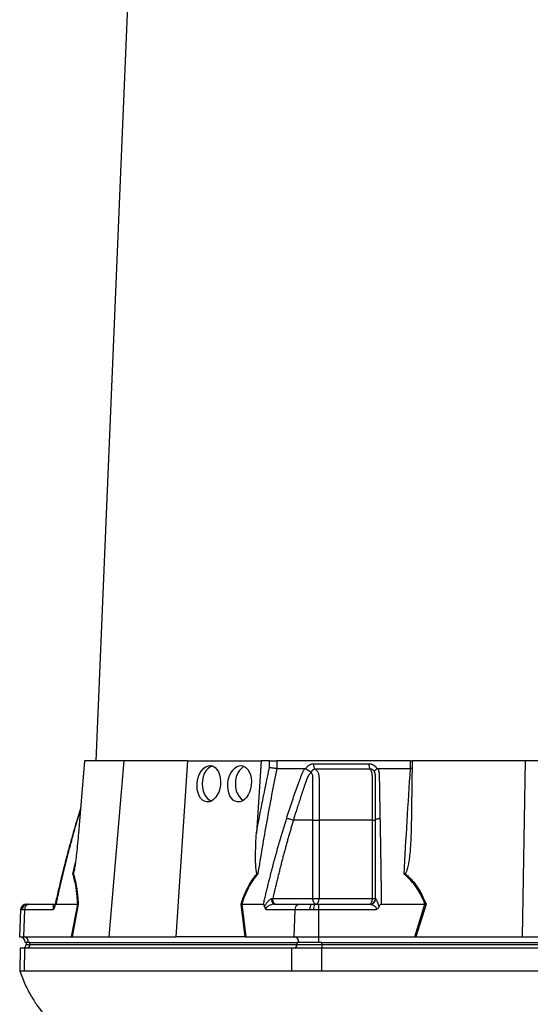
# Model space of a CAD drawing. Header units: millimetres. Extents: x 1893 to 3773, y 764 to 5009.
# Tile 7 of 13: x 2272 to 2807, y 1856 to 2886. Entities that reach past the tile are written whole.
import ezdxf

# ---------------------------------------------------------------- set-up
doc = ezdxf.new("R2010")
doc.units = ezdxf.units.MM
doc.header["$LTSCALE"] = 2

msp = doc.modelspace()

# ---------------------------------------------------------------- linework, layer by layer
at = {"color": 7, "linetype": 'Continuous', "lineweight": 25}
for p, q in [((2423.8, 3817.7), (2351.9, 2110.9)), ((2340.3, 2110.9), (2333.9, 2035.3)), ((2381.2, 2110.9), (2340.3, 2110.9)), ((2381.2, 2110.9), (2365.7, 1926.9)), ((2447.9, 2110.9), (2381.2, 2110.9)), ((2447.9, 2110.9), (2435.6, 1926.9)), ((2447.9, 2110.9), (2525.1, 2110.9)), ((2525.1, 2110.9), (2520, 2035.3)), ((2533.8, 2110.9), (2525.1, 2110.9)), ((2533.6, 2103.8), (2533.8, 2110.9)), ((2541.5, 2110.9), (2541.3, 2102.9)), ((2681.3, 2110.9), (2541.5, 2110.9)), ((2571.7, 2102.6), (2571.9, 2102.9)), ((2646.1, 2102.9), (2646.2, 2102.6)), ((2681.2, 2102.9), (2681.3, 2110.9)), ((2682.9, 2103), (2681.2, 2102.9)), ((2681.3, 2110.9), (2682.7, 2110.9)), ((2683.1, 2110.9), (2681.8, 2035.3)), ((2801.2, 2110.9), (2683.1, 2110.9)), ((2801.2, 2110.9), (2798, 1926.9)), ((2934.6, 2110.9), (2801.2, 2110.9)), ((2336.1, 2061.2), (2332.8, 2050.6)), ((2579.1, 2048.9), (2558.7, 2048.9)), ((2579.1, 1966.9), (2579.1, 2048.9)), ((2585.5, 2048.9), (2585.5, 1966.9)), ((2641.4, 1966.9), (2641.4, 2048.9)), ((2279.3, 1960.9), (2279.8, 1960.9)), ((2279.8, 1960.9), (2280.7, 1960.9)), ((2280.7, 1960.9), (2282.4, 1960.9)), ((2282.4, 1960.9), (2309.3, 1960.9)), ((2310.2, 1960.9), (2333, 1960.9)), ((2326.6, 1926.9), (2333, 1960.9)), ((2333.5, 1961), (2327.1, 1926.9)), ((2508.3, 1926.9), (2503.9, 1961)), ((2504.6, 1960.9), (2527.4, 1960.9)), ((2504.6, 1960.9), (2508.9, 1926.9)), ((2537.1, 1966.9), (2579.1, 1966.9)), ((2538.3, 1960.9), (2565.3, 1960.9)), ((2565.3, 1960.9), (2578.1, 1960.9)), ((2578.1, 1960.9), (2580.9, 1960.9)), ((2579.1, 1966.9), (2585.5, 1966.9)), ((2580.9, 1960.9), (2585, 1960.9)), ((2585, 1960.9), (2638.9, 1960.9)), ((2585.5, 1966.9), (2641.4, 1966.9)), ((2641.4, 1966.9), (2644.7, 1966.9)), ((2650.7, 1960.9), (2696.3, 1960.9)), ((2685.6, 1926.9), (2696.3, 1960.9)), ((2697.5, 1961), (2686.8, 1926.9)), ((2273.3, 1955.1), (2272.3, 1926.9)), ((2275, 1955.1), (2274, 1955.1)), ((2277.2, 1955.1), (2275, 1955.1)), ((2277.2, 1955.1), (2276.3, 1926.9)), ((2307.2, 1955.1), (2277.2, 1955.1)), ((2560.1, 1955.1), (2530, 1955.1)), ((2560.1, 1955.1), (2559.2, 1926.9)), ((2576.3, 1955.1), (2560.1, 1955.1)), ((2579.9, 1955.1), (2576.3, 1955.1)), ((2585, 1955.1), (2579.9, 1955.1)), ((2645.2, 1955.1), (2585, 1955.1)), ((2585, 1955.1), (2585, 1926.9)), ((2272.3, 1926.9), (2276.3, 1926.9)), ((2276.3, 1926.9), (2326.6, 1926.9)), ((2327.3, 1926.9), (2365.7, 1926.9)), ((2365.7, 1926.9), (2435.6, 1926.9)), ((2507.9, 1926.9), (2435.6, 1926.9)), ((2508.9, 1926.9), (2559.2, 1926.9)), ((2559.2, 1926.9), (2585, 1926.9)), ((2585, 1926.9), (2685.6, 1926.9)), ((2585, 1926.9), (2585, 1920.9)), ((2687.4, 1926.9), (2798, 1926.9)), ((2798, 1926.9), (2937.8, 1926.9)), ((2281.3, 1920.9), (2278.1, 1920.9)), ((2279.1, 1920.9), (2279.1, 1918.9)), ((2283.1, 1920.9), (2281.3, 1920.9)), ((2283.1, 1920.9), (2562.5, 1920.9)), ((2283.1, 1918.9), (2283.1, 1920.9)), ((2283.1, 1918.9), (2562.5, 1918.9)), ((2562.5, 1918.9), (2562.5, 1920.9)), ((2564.2, 1920.9), (2562.5, 1920.9)), ((2562.5, 1918.9), (2588.5, 1918.9)), ((2585, 1920.9), (2564.2, 1920.9)), ((2588.5, 1920.9), (2585, 1920.9)), ((2588.5, 1920.9), (3147.4, 1920.9)), ((2588.5, 1918.9), (2588.5, 1920.9)), ((2588.5, 1918.9), (3147.4, 1918.9)), ((2588.5, 1918.9), (2588.5, 1914.9)), ((2272.9, 1914.9), (2272.5, 1890.9)), ((2277.8, 1914.9), (2272.9, 1914.9)), ((2277.4, 1890.9), (2277.8, 1914.9)), ((2557.2, 1914.9), (2277.8, 1914.9)), ((2556.9, 1890.9), (2557.2, 1914.9)), ((2588.5, 1914.9), (2557.2, 1914.9)), ((2588.5, 1890.9), (2588.5, 1914.9)), ((3147.4, 1914.9), (2588.5, 1914.9)), ((2556.9, 1890.9), (2277.4, 1890.9)), ((3147.4, 1890.9), (2588.5, 1890.9))]:
    msp.add_line(p, q, dxfattribs=at)
at = {"color": 8, "linetype": 'Continuous', "lineweight": 25}
for p, q in [((2332.8, 2050.6), (2333, 2050.8)), ((2336, 2060.2), (2333, 2050.8)), ((2327.9, 1992.4), (2330.6, 2004.7)), ((2274, 1955.1), (2273.3, 1955.1)), ((2279.1, 1918.9), (2283.1, 1918.9))]:
    msp.add_line(p, q, dxfattribs=at)
at = {"color": 7, "linetype": 'Continuous', "lineweight": 25, "flags": 128}
for points in [[(2473.9, 2105.5), (2471.5, 2104.5), (2469.2, 2102.7), (2467.2, 2100.3), (2465.5, 2097.5), (2464.3, 2094.2), (2463.6, 2090.6), (2463.3, 2086.9), (2463.6, 2083.2), (2464.3, 2079.6), (2465.5, 2076.4), (2467.2, 2073.5), (2469.2, 2071.1), (2471.5, 2069.4), (2472.6, 2068.8)], [(2507.3, 2105), (2506.2, 2104.5), (2503.9, 2102.7), (2501.9, 2100.3), (2500.3, 2097.5), (2499, 2094.2), (2498.3, 2090.6), (2498, 2086.9), (2498.3, 2083.2), (2499, 2079.6), (2500.3, 2076.4), (2501.9, 2073.5), (2503.9, 2071.1), (2506.1, 2069.4)], [(2538.3, 1960.9), (2537.9, 1961), (2537.5, 1961.3), (2537.2, 1961.9), (2536.8, 1962.6), (2536.6, 1963.5), (2536.4, 1964.4), (2536.2, 1965.5), (2536.2, 1966.7)], [(2576.3, 1955.1), (2576.3, 1956.3), (2576.4, 1957.4), (2576.6, 1958.4), (2576.8, 1959.2), (2577.1, 1959.9), (2577.4, 1960.5), (2577.8, 1960.8), (2578.1, 1960.9)], [(2582.1, 1960.9), (2581.6, 1961), (2581, 1961.4), (2580.5, 1961.9), (2580, 1962.7), (2579.7, 1963.6), (2579.4, 1964.6), (2579.2, 1965.7), (2579.1, 1966.9)], [(2582.1, 1960.9), (2582.8, 1961), (2583.4, 1961.4), (2584, 1961.9), (2584.5, 1962.7), (2584.9, 1963.6), (2585.2, 1964.6), (2585.4, 1965.7), (2585.5, 1966.9)], [(2638.7, 1960.9), (2639.3, 1961), (2639.8, 1961.4), (2640.2, 1961.9), (2640.6, 1962.7), (2641, 1963.6), (2641.2, 1964.6), (2641.4, 1965.7), (2641.4, 1966.9)]]:
    msp.add_lwpolyline(points, dxfattribs=at)
at = {"color": 7, "linetype": 'Continuous', "lineweight": 25}
for centre, radius, start, end in [((2279.3, 1954.9), 6, 90, 178), ((2279.9, 1955), 5.93, 90.6447, 178.6908), ((2280.8, 1955.1), 5.82, 91.7006, 179.756), ((2282.8, 1955.3), 5.61, 94.2201, 182.0086), ((2565.7, 1955.3), 5.61, 94.2201, 182.0086), ((2588.7, 1956.5), 8.92, 150.2422, 188.7865), ((2638.9, 1966.9), 5.96, 270.3276, 358.0291), ((2272.1, 1920.9), 6, 0, 88), ((2275.7, 1921.3), 5.68, 356.3893, 83.4229), ((2558.6, 1921.3), 5.68, 356.3893, 83.4229), ((2275.1, 1918.9), 4, 270, 0), ((2279.3, 1918.7), 3.76, 274.4019, 3.8113), ((2558.8, 1918.7), 3.76, 274.4019, 3.8113)]:
    msp.add_arc(centre, radius, start, end, dxfattribs=at)
for centre in [(2470.2, 2086.9), (2502.4, 2086.9)]:
    msp.add_ellipse(centre, major_axis=(2.1, 19), ratio=0.640333, dxfattribs=at)
for centre, major_axis, ratio, start_param, end_param in [((2325.8, 1920.9), (11.8, 1), 0.499165, 1.397246, 1.415452), ((2509.4, 1920.9), (22.2, -0.4), 0.269565, 1.627237, 1.645443), ((2684.3, 1920.9), (34, 0.6), 0.175535, 1.477584, 1.49579)]:
    msp.add_ellipse(centre, major_axis=major_axis, ratio=ratio, start_param=start_param, end_param=end_param, dxfattribs=at)
for points in [[(2520, 2035.3), (2524.3, 2058.2), (2528.8, 2081.1), (2533.6, 2103.8)], [(2541.3, 2102.9), (2546.1, 2102.9), (2555.8, 2102.9), (2565.8, 2102.9), (2570.9, 2102.9)], [(2579.7, 2107.9), (2598.3, 2107.9), (2617.7, 2107.9), (2637.7, 2107.9)], [(2647.2, 2102.9), (2652.8, 2102.9), (2664, 2102.9), (2675.5, 2102.9), (2681.2, 2102.9)], [(2641.4, 2048.9), (2622.1, 2048.9), (2603.4, 2048.9), (2585.5, 2048.9)], [(2328.4, 1992.9), (2328.3, 1992.7), (2328.1, 1992.6), (2327.9, 1992.4)], [(2520.8, 1992.9), (2521, 1992.7), (2521.2, 1992.6), (2521.4, 1992.4)], [(2675.5, 1992.9), (2675.2, 1992.7), (2674.8, 1992.6), (2674.5, 1992.4)], [(2333, 1960.9), (2333.2, 1960.9), (2333.4, 1960.9), (2333.5, 1961)], [(2333, 1960.9), (2333, 1960.9), (2333, 1960.9), (2333, 1960.9)], [(2504.6, 1960.9), (2504.4, 1960.9), (2504.2, 1960.9), (2503.9, 1961)], [(2504.6, 1960.9), (2504.6, 1960.9), (2504.6, 1960.9), (2504.6, 1960.9)], [(2536.2, 1966.7), (2536.5, 1966.7), (2536.8, 1966.8), (2537.1, 1966.9)], [(2644.7, 1966.9), (2644.7, 1966.8), (2644.8, 1966.7), (2644.8, 1966.7)], [(2696.3, 1960.9), (2696.7, 1960.9), (2697.1, 1960.9), (2697.5, 1961)], [(2696.3, 1960.9), (2696.3, 1960.9), (2696.3, 1960.9), (2696.3, 1960.9)], [(2326.6, 1926.9), (2326.8, 1926.9), (2327, 1926.9), (2327.1, 1926.9)], [(2508.3, 1926.9), (2508.5, 1926.9), (2508.7, 1926.9), (2508.9, 1926.9)], [(2685.6, 1926.9), (2686, 1926.9), (2686.4, 1926.9), (2686.8, 1926.9)], [(2277.4, 1890.9), (2276.5, 1890.9), (2275.1, 1890.9), (2273.6, 1890.9), (2272.7, 1890.9), (2272.5, 1890.9), (2272.5, 1890.9)]]:
    msp.add_open_spline(points, degree=3, dxfattribs=at)
for points, knots in [([(2541.3, 2102.9), (2537.6, 2084.6), (2534.2, 2066.3), (2527.5, 2029.4), (2524.4, 2010.9), (2521.4, 1992.4)], [0, 0, 0, 0, 0.5, 0.5, 1, 1, 1, 1]), ([(2541.3, 2102.9), (2540.7, 2102.9), (2540.1, 2103), (2538.8, 2103.1), (2538.1, 2103.1), (2537.1, 2103.3), (2536.7, 2103.3), (2536.1, 2103.4), (2535.7, 2103.5), (2535.1, 2103.6), (2534.8, 2103.6), (2534.2, 2103.7), (2533.9, 2103.8), (2533.6, 2103.8)], [0, 0, 0, 0, 0.25, 0.25, 0.5, 0.5, 0.625, 0.625, 0.75, 0.75, 0.875, 0.875, 1, 1, 1, 1]), ([(2533.8, 2110.9), (2534.4, 2110.9), (2535, 2110.9), (2536.3, 2110.9), (2536.9, 2110.9), (2538, 2110.9), (2538.3, 2110.9), (2539, 2110.9), (2539.3, 2110.9), (2540.3, 2110.9), (2540.9, 2110.9), (2541.5, 2110.9)], [0, 0, 0, 0, 0.25, 0.25, 0.5, 0.5, 0.625, 0.625, 0.75, 0.75, 1, 1, 1, 1]), ([(2551.7, 2050.8), (2552.1, 2052.2), (2553, 2055), (2554.3, 2059.1), (2555.6, 2063.1), (2557, 2067.2), (2558.7, 2072.4), (2560.9, 2078.8), (2563.2, 2085.1), (2565, 2090.1), (2566.1, 2093.1), (2566.9, 2095.2), (2567.4, 2096.4), (2567.8, 2097.5), (2568.3, 2098.5), (2568.8, 2099.5), (2569.4, 2100.7), (2570.1, 2101.8), (2570.6, 2102.5), (2570.9, 2102.9)], [0, 0, 0, 0, 0.077777, 0.1552, 0.232272, 0.308995, 0.385372, 0.530526, 0.674474, 0.747423, 0.819615, 0.846383, 0.869761, 0.889755, 0.906383, 0.929523, 0.9528, 0.976272, 1, 1, 1, 1]), ([(2570.9, 2102.9), (2570.9, 2102.9), (2571.1, 2102.9), (2571.3, 2102.9), (2571.4, 2102.8), (2571.6, 2102.7), (2571.7, 2102.7), (2571.7, 2102.6)], [0, 0, 0, 0, 0.212576, 0.416535, 0.614103, 0.807726, 1, 1, 1, 1]), ([(2571.7, 2102.6), (2571.8, 2102.6), (2572, 2102.5), (2572.2, 2102.3), (2572.5, 2102.1), (2572.7, 2101.9), (2573, 2101.8), (2573.2, 2101.6), (2573.4, 2101.5), (2573.7, 2101.3), (2574, 2101.1), (2574.5, 2100.8), (2575.1, 2100.4), (2575.6, 2100.2), (2576.1, 2099.9), (2576.4, 2099.7), (2576.7, 2099.5), (2577, 2099.4), (2577.1, 2099.3), (2577.2, 2099.2), (2577.2, 2099.1)], [0, 0, 0, 0, 0.048652, 0.096489, 0.14339, 0.189242, 0.233941, 0.277392, 0.319512, 0.360225, 0.399465, 0.506174, 0.603082, 0.689684, 0.765815, 0.831582, 0.887296, 0.933441, 0.970686, 1, 1, 1, 1]), ([(2571.9, 2102.9), (2572, 2103), (2572.1, 2103.3), (2572.4, 2103.7), (2572.6, 2104.1), (2572.9, 2104.4), (2573.2, 2104.8), (2573.5, 2105.1), (2573.8, 2105.4), (2574.1, 2105.7), (2574.4, 2105.9), (2574.8, 2106.2), (2575.1, 2106.4), (2575.5, 2106.7), (2576, 2106.9), (2576.6, 2107.2), (2577.4, 2107.5), (2578.1, 2107.7), (2578.9, 2107.8), (2579.5, 2107.8), (2579.7, 2107.9)], [0, 0, 0, 0, 0.044249, 0.088103, 0.131644, 0.174954, 0.21812, 0.261226, 0.304357, 0.347601, 0.391041, 0.434763, 0.478847, 0.523375, 0.568424, 0.654803, 0.740537, 0.826241, 0.912528, 1, 1, 1, 1]), ([(2581.7, 2102.1), (2581.6, 2102.1), (2581.5, 2102.1), (2581.2, 2102.1), (2580.9, 2102.1), (2580.6, 2102), (2580.3, 2101.9), (2580, 2101.8), (2579.8, 2101.7), (2579.4, 2101.5), (2578.9, 2101.2), (2578.3, 2100.7), (2577.9, 2100.2), (2577.6, 2099.8), (2577.4, 2099.4), (2577.3, 2099.2), (2577.3, 2099.1)], [0, 0, 0, 0, 0.053313, 0.106595, 0.159871, 0.213166, 0.266505, 0.319913, 0.373415, 0.427036, 0.56447, 0.685213, 0.789238, 0.876442, 0.946711, 1, 1, 1, 1]), ([(2579.7, 2107.9), (2579.7, 2107.3), (2579.8, 2106.7), (2579.9, 2105.5), (2580.1, 2105), (2580.4, 2103.9), (2580.7, 2103.4), (2581.2, 2102.7), (2581.5, 2102.4), (2581.7, 2102.1)], [0, 0, 0, 0, 0.25, 0.25, 0.5, 0.5, 0.75, 0.75, 1, 1, 1, 1]), ([(2639.3, 2102.1), (2637, 2102.1), (2632.1, 2102.1), (2625, 2102.1), (2617.6, 2102.1), (2612.6, 2102.1), (2607.4, 2102.1), (2602.4, 2102.1), (2595.2, 2102.1), (2588.5, 2102.1), (2583.9, 2102.1), (2581.7, 2102.1)], [0.7589111, 0.7589111, 0.7589111, 0.7589111, 0.7820302, 0.8131687, 0.8443073, 0.8754458, 0.8754458, 0.9065844, 0.9377229, 0.9688615, 0.9919807, 0.9919807, 0.9919807, 0.9919807]), ([(2581.7, 2102.1), (2582.1, 2101.9), (2582.4, 2101.6), (2583, 2101), (2583.3, 2100.6), (2583.9, 2099.9), (2584.1, 2099.4), (2584.5, 2098.5), (2584.7, 2098), (2585, 2097), (2585.1, 2096.4), (2585.3, 2095.3), (2585.4, 2094.7), (2585.5, 2093.9), (2585.5, 2093.6), (2585.5, 2093), (2585.5, 2092.7), (2585.5, 2091.9), (2585.5, 2086.6), (2585.5, 2081.4), (2585.5, 2067.5), (2585.5, 2058.2), (2585.5, 2048.9)], [0, 0, 0, 0, 0.03125, 0.03125, 0.0625, 0.0625, 0.09375, 0.09375, 0.125, 0.125, 0.15625, 0.15625, 0.1875, 0.1875, 0.203125, 0.203125, 0.21875, 0.21875, 0.25, 0.5, 0.5, 1, 1, 1, 1]), ([(2637.7, 2107.9), (2637.8, 2107.9), (2638.1, 2107.8), (2638.6, 2107.8), (2639, 2107.8), (2639.4, 2107.7), (2639.8, 2107.6), (2640.2, 2107.5), (2640.6, 2107.4), (2641, 2107.2), (2641.4, 2107.1), (2642, 2106.8), (2642.6, 2106.5), (2643.3, 2106), (2643.9, 2105.5), (2644.5, 2104.9), (2645.1, 2104.3), (2645.6, 2103.6), (2645.9, 2103.2), (2646.1, 2102.9)], [0, 0, 0, 0, 0.043919, 0.087472, 0.13073, 0.173768, 0.216664, 0.259492, 0.30233, 0.345255, 0.388344, 0.431671, 0.51489, 0.596546, 0.677156, 0.757259, 0.837405, 0.91814, 1, 1, 1, 1]), ([(2637.7, 2107.9), (2637.7, 2107.3), (2637.7, 2106.7), (2637.8, 2105.5), (2638, 2105), (2638.3, 2103.9), (2638.4, 2103.4), (2638.8, 2102.7), (2639.1, 2102.4), (2639.3, 2102.1)], [0, 0, 0, 0, 0.25, 0.25, 0.5, 0.5, 0.75, 0.75, 1, 1, 1, 1]), ([(2643.7, 2099.1), (2643.7, 2099.2), (2643.6, 2099.3), (2643.5, 2099.6), (2643.3, 2099.9), (2643.1, 2100.2), (2642.8, 2100.6), (2642.5, 2100.9), (2642.1, 2101.3), (2641.6, 2101.6), (2641, 2101.8), (2640.5, 2102), (2639.9, 2102.1), (2639.5, 2102.1), (2639.3, 2102.1)], [0, 0, 0, 0, 0.038504, 0.086514, 0.144034, 0.211029, 0.287449, 0.37325, 0.468405, 0.572922, 0.680036, 0.786786, 0.893373, 1, 1, 1, 1]), ([(2641.4, 2048.9), (2641.4, 2058.2), (2641.4, 2067.5), (2641.4, 2081.4), (2641.4, 2086.6), (2641.4, 2091.9), (2641.4, 2092.7), (2641.4, 2093), (2641.4, 2093.6), (2641.4, 2093.9), (2641.4, 2094.7), (2641.3, 2095.3), (2641.2, 2096.4), (2641.1, 2097), (2640.9, 2098), (2640.8, 2098.5), (2640.6, 2099.4), (2640.4, 2099.9), (2640.1, 2100.6), (2640, 2101), (2639.6, 2101.6), (2639.5, 2101.9), (2639.3, 2102.1)], [0, 0, 0, 0, 0.5, 0.5, 0.75, 0.78125, 0.78125, 0.796875, 0.796875, 0.8125, 0.8125, 0.84375, 0.84375, 0.875, 0.875, 0.90625, 0.90625, 0.9375, 0.9375, 0.96875, 0.96875, 1, 1, 1, 1]), ([(2643.7, 2099.1), (2643.7, 2099.1), (2643.7, 2099.2), (2643.7, 2099.3), (2643.7, 2099.4), (2643.6, 2099.4), (2643.6, 2099.5), (2643.6, 2099.7), (2643.6, 2099.8), (2643.7, 2099.9), (2643.7, 2100), (2643.8, 2100.2), (2643.9, 2100.4), (2644, 2100.6), (2644.1, 2100.8), (2644.3, 2101.1), (2644.6, 2101.3), (2644.9, 2101.6), (2645.3, 2102), (2645.7, 2102.3), (2646.1, 2102.5), (2646.2, 2102.6)], [0, 0, 0, 0, 0.017248, 0.037456, 0.060913, 0.087838, 0.118407, 0.152763, 0.191026, 0.233291, 0.279627, 0.330072, 0.384627, 0.443251, 0.505852, 0.572276, 0.648655, 0.730209, 0.816408, 0.906598, 1, 1, 1, 1]), ([(2646.2, 2102.6), (2646.3, 2102.7), (2646.4, 2102.7), (2646.5, 2102.8), (2646.7, 2102.8), (2646.8, 2102.9), (2647, 2102.9), (2647.1, 2102.9), (2647.2, 2102.9)], [0, 0, 0, 0, 0.160202, 0.321039, 0.484027, 0.650625, 0.822199, 1, 1, 1, 1]), ([(2647.2, 2102.9), (2647.2, 2102.7), (2647.4, 2102.3), (2647.6, 2101.7), (2647.7, 2101), (2647.9, 2100.4), (2648, 2099.7), (2648.2, 2099.1), (2648.3, 2098.5), (2648.3, 2097.8), (2648.4, 2097), (2648.5, 2095.8), (2648.5, 2094.1), (2648.6, 2092), (2648.6, 2089.5), (2648.7, 2085.5), (2648.8, 2079.9), (2648.9, 2072.7), (2649, 2065.4), (2649.2, 2058.2), (2649.3, 2053.3), (2649.3, 2050.8)], [0, 0, 0, 0, 0.0134228, 0.0267382, 0.0399565, 0.0530881, 0.0661437, 0.0791341, 0.0920702, 0.1049632, 0.1178244, 0.141662, 0.1728313, 0.2170572, 0.2634912, 0.3121266, 0.4491557, 0.58733, 0.7237611, 0.8613131, 1, 1, 1, 1]), ([(2674.5, 1992.4), (2675.5, 2010.9), (2676.6, 2029.4), (2678.8, 2066.3), (2680, 2084.6), (2681.2, 2102.9)], [0, 0, 0, 0, 0.5, 0.5, 1, 1, 1, 1]), ([(2577, 2098.9), (2576.9, 2098.7), (2576.6, 2098.4), (2576.3, 2098), (2575.9, 2097.6), (2575.6, 2097.1), (2575.3, 2096.7), (2575, 2096.3), (2574.7, 2095.8), (2574.4, 2095.4), (2574.2, 2095), (2573.9, 2094.5), (2573.7, 2094.1), (2573.5, 2093.7), (2573.3, 2093.2), (2573.1, 2092.6), (2572.8, 2092), (2572.6, 2091.3), (2572.3, 2090.6), (2572.2, 2090.1), (2572, 2089.6), (2571.8, 2089.1), (2571.6, 2088.5), (2571.3, 2087.7), (2570.7, 2086.1), (2569.9, 2083.6), (2568.8, 2080.4), (2567.8, 2077.3), (2566.4, 2073.3), (2564.9, 2068.5), (2563.1, 2063.1), (2561.5, 2058), (2560, 2053.3), (2559.1, 2050.3), (2558.7, 2048.9)], [0, 0, 0, 0, 0.010662, 0.021198, 0.031594, 0.041839, 0.051919, 0.061821, 0.071533, 0.08104, 0.09033, 0.099392, 0.108213, 0.116783, 0.125091, 0.138719, 0.152205, 0.165558, 0.178786, 0.1919, 0.198167, 0.207477, 0.219813, 0.235151, 0.25346, 0.319418, 0.382864, 0.443812, 0.502275, 0.618272, 0.726011, 0.825493, 0.916782, 1, 1, 1, 1]), ([(2579.1, 2048.9), (2579.1, 2057.4), (2579.1, 2065.8), (2579.1, 2078.5), (2579.1, 2083.8), (2579.1, 2089.6), (2579.1, 2091.5), (2579.1, 2092.3), (2579.1, 2092.8), (2579.1, 2093.1), (2579.1, 2093.8), (2579.1, 2094.4), (2579, 2095.4), (2578.8, 2095.9), (2578.6, 2096.8), (2578.4, 2097.3), (2578, 2097.9), (2577.9, 2098.1), (2577.6, 2098.4), (2577.5, 2098.6), (2577.3, 2098.7)], [0, 0, 0, 0, 0.5, 0.5, 0.75, 0.8125, 0.84375, 0.859375, 0.859375, 0.875, 0.875, 0.90625, 0.90625, 0.9375, 0.9375, 0.96875, 0.96875, 0.984375, 0.984375, 1, 1, 1, 1]), ([(2644.7, 2048.9), (2644.7, 2051.4), (2644.7, 2056.6), (2644.7, 2065.1), (2644.7, 2072.1), (2644.7, 2077.3), (2644.7, 2080.4), (2644.7, 2083.6), (2644.7, 2086.1), (2644.7, 2087.9), (2644.7, 2089), (2644.7, 2090.1), (2644.7, 2091.1), (2644.7, 2092.2), (2644.7, 2093.1), (2644.7, 2093.7), (2644.7, 2094.2), (2644.7, 2094.6), (2644.6, 2095.1), (2644.6, 2095.6), (2644.5, 2096.2), (2644.4, 2096.7), (2644.3, 2097.2), (2644.2, 2097.8), (2644, 2098.3), (2643.9, 2098.7), (2643.8, 2098.9)], [0, 0, 0, 0, 0.1430849, 0.3087961, 0.4974272, 0.5558348, 0.6167425, 0.6801666, 0.746121, 0.7674049, 0.7887232, 0.8100742, 0.8314556, 0.8528654, 0.8743009, 0.8830022, 0.8923359, 0.9022824, 0.9128154, 0.9239043, 0.9355143, 0.9476077, 0.9601447, 0.9730839, 0.986383, 1, 1, 1, 1]), ([(2332.8, 2050.6), (2331.7, 2047.2), (2329.9, 2040.9), (2327.4, 2032.4), (2325.6, 2026), (2324.4, 2021.3), (2323.3, 2017.6), (2322.1, 2013.1), (2320.4, 2006.5), (2318.1, 1997.5), (2315.3, 1986.2), (2312.2, 1973.1), (2310.1, 1963.8), (2309, 1959)], [0, 0, 0, 0, 0.114972, 0.208016, 0.279155, 0.328403, 0.359855, 0.402611, 0.476354, 0.574573, 0.69727, 0.844439, 1, 1, 1, 1]), ([(2333, 2050.8), (2332.6, 2049.5), (2331.9, 2046.8), (2330.7, 2042.8), (2329.5, 2038.7), (2328.4, 2034.6), (2327.2, 2030.5), (2326.1, 2026.3), (2325, 2022.1), (2323.8, 2017.9), (2322.7, 2013.7), (2321.6, 2009.4), (2320.5, 2005.2), (2319.5, 2000.9), (2318.4, 1996.5), (2317.3, 1992.2), (2316.3, 1987.8), (2315.3, 1983.4), (2314.2, 1978.9), (2313.2, 1974.5), (2312.2, 1970), (2311.2, 1965.4), (2310.5, 1962.4), (2310.2, 1960.9)], [0, 0, 0, 0, 0.045336, 0.090894, 0.136674, 0.182678, 0.228907, 0.275362, 0.322044, 0.368954, 0.416093, 0.463462, 0.511063, 0.558896, 0.606962, 0.655262, 0.703798, 0.752569, 0.801578, 0.850824, 0.900309, 0.950034, 1, 1, 1, 1]), ([(2527.4, 1960.9), (2527.8, 1962.6), (2528.6, 1965.9), (2529.7, 1970.9), (2530.9, 1975.9), (2532.1, 1980.8), (2533.4, 1985.7), (2534.6, 1990.5), (2535.8, 1995.4), (2537.1, 2000.2), (2538.3, 2004.9), (2539.6, 2009.7), (2540.9, 2014.4), (2542.2, 2019), (2543.5, 2023.7), (2544.8, 2028.3), (2546.2, 2032.9), (2547.5, 2037.4), (2548.9, 2041.9), (2550.3, 2046.4), (2551.2, 2049.4), (2551.7, 2050.8)], [0, 0, 0, 0, 0.055211, 0.110128, 0.164753, 0.219086, 0.273129, 0.326884, 0.38035, 0.43353, 0.486425, 0.539036, 0.591365, 0.643413, 0.695181, 0.746671, 0.797884, 0.848822, 0.899487, 0.949879, 1, 1, 1, 1]), ([(2551.7, 2050.8), (2552.1, 2050.8), (2552.6, 2050.7), (2553.7, 2050.5), (2554.4, 2050.3), (2555.7, 2050), (2556.4, 2049.7), (2557.6, 2049.3), (2558.2, 2049.1), (2558.7, 2048.9)], [0, 0, 0, 0, 0.25, 0.25, 0.5, 0.5, 0.75, 0.75, 1, 1, 1, 1]), ([(2644.7, 2048.9), (2644.7, 2049.1), (2644.8, 2049.3), (2645.3, 2049.7), (2645.6, 2050), (2646.4, 2050.3), (2647, 2050.5), (2648.1, 2050.7), (2648.7, 2050.8), (2649.3, 2050.8)], [0, 0, 0, 0, 0.25, 0.25, 0.5, 0.5, 0.75, 0.75, 1, 1, 1, 1]), ([(2649.3, 2050.8), (2649.3, 2049.5), (2649.4, 2046.8), (2649.4, 2042.8), (2649.5, 2038.7), (2649.6, 2034.6), (2649.7, 2030.5), (2649.7, 2026.3), (2649.8, 2022.1), (2649.9, 2017.9), (2649.9, 2013.7), (2650, 2009.4), (2650.1, 2005.2), (2650.1, 2000.9), (2650.2, 1996.5), (2650.3, 1992.2), (2650.3, 1987.8), (2650.4, 1983.4), (2650.5, 1978.9), (2650.5, 1974.5), (2650.6, 1970), (2650.7, 1965.4), (2650.7, 1962.4), (2650.7, 1960.9)], [0, 0, 0, 0, 0.045336, 0.090894, 0.136674, 0.182678, 0.228907, 0.275362, 0.322044, 0.368954, 0.416093, 0.463462, 0.511063, 0.558896, 0.606962, 0.655262, 0.703798, 0.752569, 0.801578, 0.850824, 0.900309, 0.950034, 1, 1, 1, 1]), ([(2558.7, 2048.9), (2558.3, 2047.5), (2557.4, 2044.6), (2556.2, 2040.3), (2554.9, 2036), (2553.6, 2031.6), (2552.4, 2027.2), (2551.2, 2022.8), (2550, 2018.3), (2548.7, 2013.8), (2547.5, 2009.3), (2546.3, 2004.7), (2545.2, 2000.1), (2544, 1995.5), (2542.8, 1990.8), (2541.7, 1986.1), (2540.5, 1981.3), (2539.4, 1976.6), (2538.2, 1971.8), (2537.5, 1968.5), (2537.1, 1966.9)], [0, 0, 0, 0, 0.052635, 0.105608, 0.158921, 0.212573, 0.266566, 0.320902, 0.37558, 0.430604, 0.485973, 0.541688, 0.597751, 0.654162, 0.710923, 0.768034, 0.825496, 0.883311, 0.941478, 1, 1, 1, 1]), ([(2579.1, 2048.9), (2580.1, 2048.9), (2581.2, 2048.9), (2583.4, 2048.9), (2584.5, 2048.9), (2585.5, 2048.9)], [0, 0, 0, 0, 0.5, 0.5, 1, 1, 1, 1]), ([(2641.4, 2048.9), (2642.4, 2048.9), (2643.3, 2048.9), (2644.4, 2048.9), (2644.7, 2048.9), (2644.7, 2048.9)], [0, 0, 0, 0, 0.5, 0.5, 1, 1, 1, 1]), ([(2644.7, 1966.9), (2644.7, 1968.6), (2644.7, 1972), (2644.7, 1977.1), (2644.7, 1982.2), (2644.7, 1987.2), (2644.7, 1992.2), (2644.7, 1997.1), (2644.7, 2002), (2644.7, 2006.9), (2644.7, 2011.7), (2644.7, 2016.5), (2644.7, 2021.2), (2644.7, 2025.9), (2644.7, 2030.6), (2644.7, 2035.2), (2644.7, 2039.8), (2644.7, 2044.4), (2644.7, 2047.4), (2644.7, 2048.9)], [0, 0, 0, 0, 0.061953, 0.123509, 0.18467, 0.245435, 0.305808, 0.365787, 0.425376, 0.484574, 0.543383, 0.601804, 0.659839, 0.717488, 0.774754, 0.831636, 0.888137, 0.944258, 1, 1, 1, 1]), ([(2333.9, 2035.3), (2333.6, 2031.7), (2333.2, 2028.1), (2332.5, 2020.9), (2332.2, 2017.3), (2331.5, 2011.9), (2331.3, 2010.1), (2330.9, 2006.5), (2330.7, 2004.8), (2330.3, 2002.1), (2330.1, 2001.2), (2329.9, 1999.4), (2329.7, 1998.5), (2329.4, 1996.8), (2329.3, 1995.9), (2329, 1994.7), (2328.9, 1994.3), (2328.7, 1993.7), (2328.7, 1993.5), (2328.5, 1993.2), (2328.5, 1993), (2328.4, 1992.9)], [0, 0, 0, 0, 0.25, 0.25, 0.5, 0.5, 0.625, 0.625, 0.75, 0.75, 0.8125, 0.8125, 0.875, 0.875, 0.9375, 0.9375, 0.96875, 0.96875, 0.984375, 0.984375, 1, 1, 1, 1]), ([(2520.8, 1992.9), (2520.7, 1993), (2520.6, 1993.2), (2520.4, 1993.5), (2520.3, 1993.7), (2520.2, 1994.3), (2520.1, 1994.7), (2519.8, 1996), (2519.7, 1996.8), (2519.5, 1998.6), (2519.5, 1999.5), (2519.4, 2001.2), (2519.3, 2002.1), (2519.2, 2004.8), (2519.2, 2006.6), (2519.1, 2010.1), (2519.1, 2011.9), (2519.2, 2017.3), (2519.3, 2020.9), (2519.6, 2028.1), (2519.8, 2031.7), (2520, 2035.3)], [0, 0, 0, 0, 0.015625, 0.015625, 0.03125, 0.03125, 0.0625, 0.0625, 0.125, 0.125, 0.1875, 0.1875, 0.25, 0.25, 0.375, 0.375, 0.5, 0.5, 0.75, 0.75, 1, 1, 1, 1]), ([(2681.8, 2035.3), (2681.7, 2031.7), (2681.6, 2028.1), (2681.2, 2020.9), (2680.9, 2017.3), (2680.3, 2011.9), (2680.1, 2010.1), (2679.6, 2006.5), (2679.4, 2004.8), (2678.9, 2002.1), (2678.7, 2001.2), (2678.3, 1999.4), (2678.1, 1998.5), (2677.6, 1996.8), (2677.4, 1995.9), (2676.8, 1994.7), (2676.6, 1994.3), (2676.3, 1993.7), (2676.2, 1993.5), (2675.9, 1993.2), (2675.7, 1993), (2675.5, 1992.9)], [0, 0, 0, 0, 0.25, 0.25, 0.5, 0.5, 0.625, 0.625, 0.75, 0.75, 0.8125, 0.8125, 0.875, 0.875, 0.9375, 0.9375, 0.96875, 0.96875, 0.984375, 0.984375, 1, 1, 1, 1]), ([(2333, 1960.9), (2332.8, 1964), (2332.6, 1967), (2332.2, 1971.3), (2332.1, 1972.8), (2331.7, 1975.6), (2331.5, 1977), (2330.9, 1981), (2330.4, 1983.5), (2329.3, 1988.2), (2328.7, 1990.4), (2327.9, 1992.4)], [0, 0, 0, 0, 0.25, 0.25, 0.375, 0.375, 0.5, 0.5, 0.75, 0.75, 1, 1, 1, 1]), ([(2328.4, 1992.9), (2328.7, 1991.9), (2329.1, 1990.8), (2329.7, 1988.6), (2330, 1987.4), (2330.9, 1983.8), (2331.4, 1981.2), (2332, 1977.1), (2332.2, 1975.7), (2332.5, 1972.9), (2332.7, 1971.4), (2333.1, 1967), (2333.3, 1964), (2333.5, 1961)], [0, 0, 0, 0, 0.125, 0.125, 0.25, 0.25, 0.5, 0.5, 0.625, 0.625, 0.75, 0.75, 1, 1, 1, 1]), ([(2503.9, 1961), (2504.9, 1964), (2506, 1967), (2507.8, 1971.4), (2508.4, 1972.9), (2509.7, 1975.7), (2510.4, 1977.1), (2512.5, 1981.2), (2514, 1983.8), (2516.4, 1987.4), (2517.3, 1988.6), (2519, 1990.8), (2519.9, 1991.9), (2520.8, 1992.9)], [0, 0, 0, 0, 0.25, 0.25, 0.375, 0.375, 0.5, 0.5, 0.75, 0.75, 0.875, 0.875, 1, 1, 1, 1]), ([(2521.4, 1992.4), (2519.5, 1990.4), (2517.8, 1988.2), (2514.6, 1983.5), (2513.1, 1981), (2511.1, 1977), (2510.4, 1975.6), (2509.1, 1972.8), (2508.5, 1971.3), (2506.7, 1967), (2505.6, 1964), (2504.6, 1960.9)], [0, 0, 0, 0, 0.25, 0.25, 0.5, 0.5, 0.625, 0.625, 0.75, 0.75, 1, 1, 1, 1]), ([(2696.3, 1960.9), (2695.1, 1964), (2693.9, 1967), (2691.7, 1971.3), (2690.9, 1972.8), (2689.3, 1975.6), (2688.4, 1977), (2685.7, 1981), (2683.7, 1983.5), (2679.4, 1988.2), (2677.1, 1990.4), (2674.5, 1992.4)], [0, 0, 0, 0, 0.25, 0.25, 0.375, 0.375, 0.5, 0.5, 0.75, 0.75, 1, 1, 1, 1]), ([(2675.5, 1992.9), (2676.8, 1991.9), (2678, 1990.8), (2680.4, 1988.6), (2681.5, 1987.4), (2684.8, 1983.8), (2686.8, 1981.2), (2689.5, 1977.1), (2690.4, 1975.7), (2692, 1972.9), (2692.8, 1971.4), (2695, 1967), (2696.3, 1964), (2697.5, 1961)], [0, 0, 0, 0, 0.125, 0.125, 0.25, 0.25, 0.5, 0.5, 0.625, 0.625, 0.75, 0.75, 1, 1, 1, 1]), ([(2307.2, 1955.1), (2307.3, 1955.3), (2307.4, 1955.5), (2307.6, 1956), (2307.6, 1956.2), (2307.7, 1956.7), (2307.8, 1957), (2307.8, 1957.4), (2307.8, 1957.5), (2307.8, 1958.1), (2307.8, 1958.3), (2307.7, 1958.9), (2307.7, 1959.1), (2307.7, 1959.7), (2307.8, 1960.1), (2308.1, 1960.5), (2308.3, 1960.7), (2308.6, 1960.8), (2308.7, 1960.8), (2309, 1960.9), (2309.1, 1960.9), (2309.3, 1960.9)], [0, 0, 0, 0, 0.0625, 0.0625, 0.125, 0.125, 0.1875, 0.1875, 0.25, 0.25, 0.375, 0.375, 0.5, 0.5, 0.75, 0.75, 0.875, 0.875, 0.9375, 0.9375, 1, 1, 1, 1]), ([(2308.8, 1958.1), (2308.7, 1957.8), (2308.6, 1957.5), (2308.4, 1956.9), (2308.3, 1956.6), (2308, 1956.1), (2307.9, 1955.9), (2307.6, 1955.5), (2307.4, 1955.3), (2307.2, 1955.1)], [0, 0, 0, 0, 0.25, 0.25, 0.5, 0.5, 0.75, 0.75, 1, 1, 1, 1]), ([(2310.2, 1960.9), (2310, 1960.9), (2309.9, 1960.8), (2309.6, 1960.4), (2309.5, 1960.1), (2309.2, 1959.6), (2309.1, 1959.3), (2309, 1958.7), (2308.9, 1958.4), (2308.8, 1958.1)], [0, 0, 0, 0, 0.25, 0.25, 0.5, 0.5, 0.75, 0.75, 1, 1, 1, 1]), ([(2309.1, 1959.5), (2309.1, 1959.2), (2308.9, 1958.7), (2308.8, 1958.3), (2308.8, 1958.1)], [0, 0, 0, 0, 0.669178, 1, 1, 1, 1]), ([(2528.6, 1958.1), (2528.5, 1958.7), (2528.4, 1959.3), (2528.1, 1960.1), (2528, 1960.4), (2527.8, 1960.7), (2527.7, 1960.7), (2527.6, 1960.9), (2527.5, 1960.9), (2527.4, 1960.9)], [0, 0, 0, 0, 0.5, 0.5, 0.75, 0.75, 0.875, 0.875, 1, 1, 1, 1]), ([(2528.6, 1958.1), (2529, 1959), (2529.4, 1959.9), (2530.4, 1961.6), (2531, 1962.4), (2532.2, 1963.9), (2532.9, 1964.7), (2534, 1965.6), (2534.4, 1965.9), (2535.3, 1966.4), (2535.7, 1966.6), (2536.2, 1966.7)], [0, 0, 0, 0, 0.25, 0.25, 0.5, 0.5, 0.75, 0.75, 0.875, 0.875, 1, 1, 1, 1]), ([(2528.6, 1958.1), (2528.7, 1957.8), (2528.8, 1957.5), (2528.9, 1956.9), (2529.1, 1956.6), (2529.3, 1956.1), (2529.4, 1955.9), (2529.7, 1955.5), (2529.9, 1955.3), (2530, 1955.1)], [0, 0, 0, 0, 0.25, 0.25, 0.5, 0.5, 0.75, 0.75, 1, 1, 1, 1]), ([(2538.3, 1960.9), (2537.8, 1960.9), (2537.3, 1960.9), (2536.4, 1960.7), (2535.9, 1960.5), (2534.5, 1960.1), (2533.6, 1959.7), (2532.4, 1959.1), (2532.1, 1958.9), (2531.3, 1958.3), (2531, 1958.1), (2530.5, 1957.6), (2530.4, 1957.4), (2530.1, 1957), (2530, 1956.7), (2529.8, 1956.2), (2529.8, 1956), (2529.9, 1955.5), (2529.9, 1955.3), (2530, 1955.1)], [0, 0, 0, 0, 0.125, 0.125, 0.25, 0.25, 0.5, 0.5, 0.625, 0.625, 0.75, 0.75, 0.8125, 0.8125, 0.875, 0.875, 0.9375, 0.9375, 1, 1, 1, 1]), ([(2540.1, 1960.9), (2539.7, 1960.9), (2539.3, 1961.1), (2538.6, 1961.7), (2538.3, 1962.1), (2537.7, 1963.2), (2537.5, 1963.9), (2537.2, 1965.3), (2537.1, 1966.1), (2537.1, 1966.9)], [0, 0, 0, 0, 0.25, 0.25, 0.5, 0.5, 0.75, 0.75, 1, 1, 1, 1]), ([(2585, 1960.9), (2585, 1960.9), (2585, 1960.8), (2585, 1960.2), (2585, 1959.8), (2585, 1958.7), (2585, 1958), (2585, 1956.6), (2585, 1955.8), (2585, 1955.1)], [0, 0, 0, 0, 0.25, 0.25, 0.5, 0.5, 0.75, 0.75, 1, 1, 1, 1]), ([(2638.7, 1960.9), (2639.5, 1960.9), (2640.3, 1961.1), (2641.8, 1961.7), (2642.4, 1962.1), (2643.5, 1963.2), (2644, 1963.9), (2644.6, 1965.3), (2644.7, 1966.1), (2644.7, 1966.9)], [0, 0, 0, 0, 0.25, 0.25, 0.5, 0.5, 0.75, 0.75, 1, 1, 1, 1]), ([(2645.2, 1955.1), (2645.3, 1955.3), (2645.5, 1955.5), (2645.7, 1956), (2645.7, 1956.2), (2645.7, 1956.7), (2645.6, 1957), (2645.4, 1957.4), (2645.2, 1957.5), (2644.7, 1958.1), (2644.3, 1958.3), (2643.6, 1958.9), (2643.2, 1959.1), (2642, 1959.7), (2641.3, 1960.1), (2640.2, 1960.5), (2639.9, 1960.7), (2639.4, 1960.8), (2639.3, 1960.8), (2639.1, 1960.9), (2639, 1960.9), (2638.9, 1960.9)], [0, 0, 0, 0, 0.0625, 0.0625, 0.125, 0.125, 0.1875, 0.1875, 0.25, 0.25, 0.375, 0.375, 0.5, 0.5, 0.75, 0.75, 0.875, 0.875, 0.9375, 0.9375, 1, 1, 1, 1]), ([(2644.8, 1966.7), (2644.9, 1966.6), (2645, 1966.4), (2645.2, 1965.9), (2645.4, 1965.6), (2645.9, 1964.7), (2646.2, 1963.9), (2646.8, 1962.4), (2647.2, 1961.6), (2647.7, 1959.9), (2648, 1959), (2648.1, 1958.1)], [0, 0, 0, 0, 0.125, 0.125, 0.25, 0.25, 0.5, 0.5, 0.75, 0.75, 1, 1, 1, 1]), ([(2648.1, 1958.1), (2648, 1957.8), (2647.8, 1957.5), (2647.4, 1956.9), (2647.2, 1956.6), (2646.7, 1956.1), (2646.4, 1955.9), (2645.8, 1955.5), (2645.5, 1955.3), (2645.2, 1955.1)], [0, 0, 0, 0, 0.25, 0.25, 0.5, 0.5, 0.75, 0.75, 1, 1, 1, 1]), ([(2650.7, 1960.9), (2650.4, 1960.9), (2650.1, 1960.8), (2649.5, 1960.4), (2649.3, 1960.1), (2648.9, 1959.6), (2648.7, 1959.3), (2648.4, 1958.7), (2648.2, 1958.4), (2648.1, 1958.1)], [0, 0, 0, 0, 0.25, 0.25, 0.5, 0.5, 0.75, 0.75, 1, 1, 1, 1]), ([(2272.5, 1890.9), (2274.3, 1886.1), (2277.7, 1877), (2284.2, 1864.7), (2290.9, 1854.3), (2297.6, 1845.6), (2303.3, 1839.2), (2306.8, 1835.8), (2308.1, 1834.6)], [0, 0, 0, 0, 0.227858, 0.43344, 0.617531, 0.78059, 0.92285, 1, 1, 1, 1]), ([(2588.5, 1890.9), (2586.7, 1890.9), (2583.4, 1890.9), (2578.8, 1890.9), (2574.4, 1890.9), (2571.6, 1890.9), (2568.8, 1890.9), (2566.3, 1890.9), (2562.8, 1890.9), (2559.6, 1890.9), (2557.7, 1890.9), (2556.9, 1890.9)], [0.66072828, 0.66072828, 0.66072828, 0.66072828, 0.66221288, 0.66369747, 0.66518207, 0.66666667, 0.66666667, 0.66815126, 0.66963586, 0.67112046, 0.67260505, 0.67260505, 0.67260505, 0.67260505])]:
    msp.add_open_spline(points, degree=3, knots=knots, dxfattribs=at)

doc.saveas('drawing.dxf')
